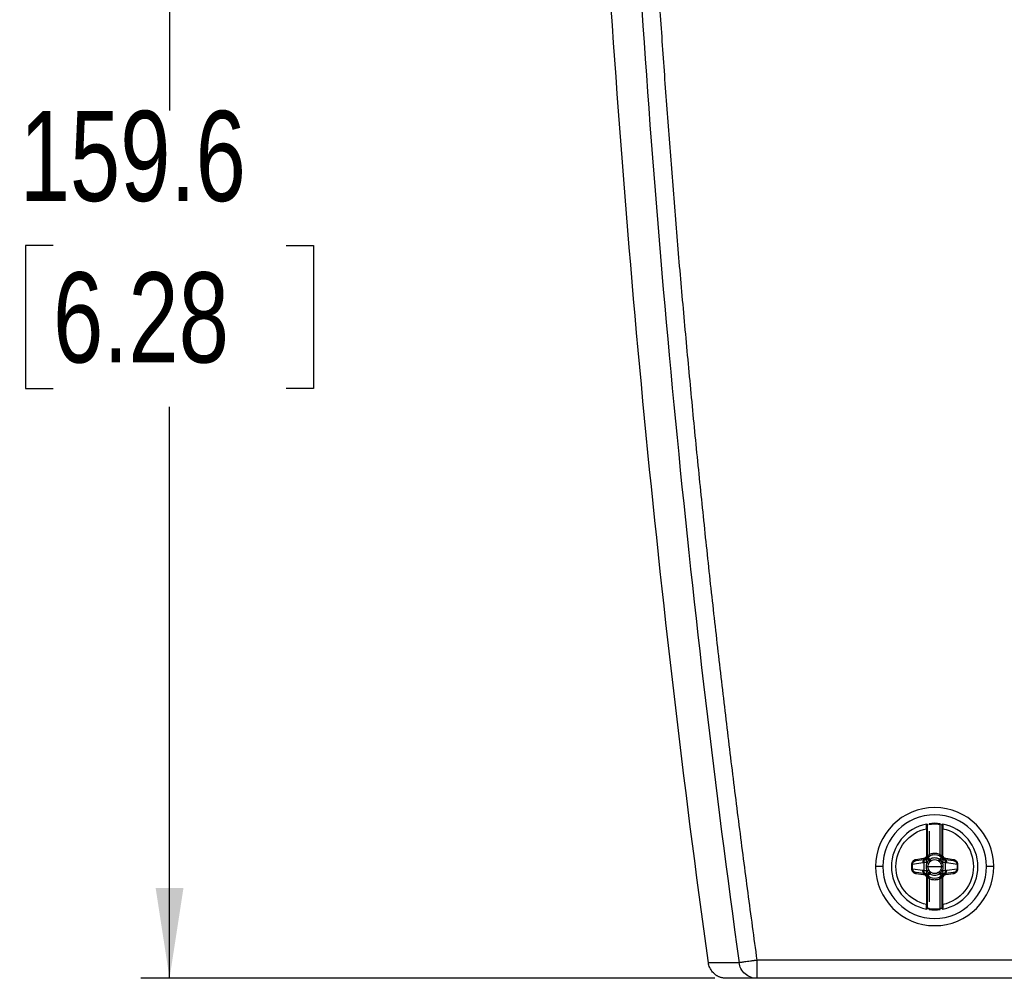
# Paper-space layout 'Web Drawing(2)' of a CAD drawing. Header units: millimetres. Extents: x 71 to 1085, y 76 to 849.
# Tile 1 of 63: x 76 to 185, y 142 to 249. Entities that reach past the tile are written whole.
import ezdxf

# ---------------------------------------------------------------- set-up
doc = ezdxf.new("R2010")
doc.units = ezdxf.units.MM
doc.layers.add('DIMENSIONS', color=140, linetype='Continuous', lineweight=25)
doc.styles.add('SLDTEXTSTYLE0', font='TXT', dxfattribs={"width": 0.75})
doc.dimstyles.new('SLDDIMSTYLE2', dxfattribs={"dimtxt": 10, "dimasz": 10, "dimexe": 0, "dimexo": 0.0625, "dimgap": 2.5, "dimtad": 0, "dimtih": 1, "dimtoh": 1, "dimdec": 1, "dimrnd": 1e-09, "dimzin": 12, "dimdsep": 46, "dimtxsty": 'SLDTEXTSTYLE0', "dimsah": 1, "dimcen": 0.09, "dimadec": 0, "dimazin": 3, "dimtfac": 1, "dimtdec": 1, "dimtofl": 0, "dimtmove": 0, "dimatfit": 3, "dimfxl": 0, "dimfrac": 2, "dimtolj": 1, "dimtzin": 12, "dimarcsym": 0})

# ---------------------------------------------------------------- blocks, each defined once
blk = doc.blocks.new('_D_22')
at = {"layer": 'DIMENSIONS'}
for p, q in [((165.59, 302.08), (89.43, 302.08)), ((92.61, 302.08), (92.61, 238.7)), ((79.68, 223.74), (76.63, 223.74)), ((76.63, 223.74), (76.63, 207.86)), ((105.54, 223.74), (108.59, 223.74)), ((108.59, 223.74), (108.59, 207.86)), ((76.63, 207.86), (79.68, 207.86)), ((108.59, 207.86), (105.54, 207.86)), ((92.61, 142.45), (92.61, 205.83)), ((153.1, 142.45), (89.43, 142.45))]:
    blk.add_line(p, q, dxfattribs=at)
for points in [[(92.61, 302.08), (91.07, 292.08), (94.15, 292.08)], [(92.61, 142.45), (94.15, 152.45), (91.07, 152.45)]]:
    blk.add_solid(points, dxfattribs=at)
at = {"layer": 'DIMENSIONS', "char_height": 10, "attachment_point": 1, "style": 'SLDTEXTSTYLE0'}
for s, insert in [('159.6', (75.98, 238.66)), ('6.28', (79.68, 220.75))]:
    blk.add_mtext(s, dxfattribs=dict(at, insert=insert))

psp = doc.layouts.new('Web Drawing(2)')

# ---------------------------------------------------------------- linework, layer by layer
for p, q in [((176.89, 159.6), (176.9, 159.5)), ((178.1, 156.2), (178.1, 159.5)), ((176.6, 159.04), (176.6, 156.1)), ((176.7, 156.1), (176.7, 159.04)), ((176.9, 158.76), (176.9, 156.2)), ((178.3, 159.04), (178.3, 156.1)), ((178.4, 156.1), (178.4, 159.04)), ((176.17, 155.25), (175.03, 155.09)), ((175.29, 155.46), (175.44, 155.5)), ((176.27, 155.72), (175.42, 155.6)), ((175.44, 155.5), (175.42, 155.6)), ((175.44, 155.5), (176.28, 155.62)), ((176.28, 155.62), (176.27, 155.72)), ((176.28, 155.62), (176.47, 155.65)), ((176.3, 155.28), (176.3, 154.4)), ((176.69, 155.8), (176.69, 155.8)), ((176.7, 155.94), (176.7, 156.1)), ((176.76, 155.88), (176.74, 155.88)), ((178.29, 155.85), (178.28, 155.86)), ((178.3, 156.1), (178.4, 156.1)), ((178.3, 156.1), (178.3, 155.94)), ((178.32, 155.81), (178.32, 155.81)), ((178.54, 155.65), (178.73, 155.62)), ((178.71, 154.4), (178.71, 155.28)), ((178.73, 155.62), (178.74, 155.72)), ((178.73, 155.62), (179.57, 155.5)), ((179.59, 155.6), (178.74, 155.72)), ((179.98, 155.09), (178.84, 155.25)), ((179.57, 155.5), (179.59, 155.6)), ((179.57, 155.5), (179.72, 155.46)), ((171.75, 154.84), (170.95, 154.84)), ((175.03, 155.09), (174.94, 155.09)), ((174.94, 155.09), (174.94, 154.59)), ((175.03, 154.59), (175.03, 155.09)), ((175.03, 154.59), (176.17, 154.43)), ((175.44, 154.18), (175.29, 154.22)), ((175.44, 154.18), (175.42, 154.08)), ((175.42, 154.08), (176.27, 153.96)), ((176.28, 154.06), (175.44, 154.18)), ((176.28, 154.06), (176.27, 153.96)), ((176.47, 154.03), (176.28, 154.06)), ((176.75, 154.84), (177.5, 154.84)), ((177.5, 154.84), (178.26, 154.84)), ((178.73, 154.06), (178.54, 154.03)), ((179.57, 154.18), (178.73, 154.06)), ((178.73, 154.06), (178.74, 153.96)), ((178.74, 153.96), (179.59, 154.08)), ((178.84, 154.43), (179.98, 154.59)), ((179.72, 154.22), (179.57, 154.18)), ((179.57, 154.18), (179.59, 154.08)), ((179.98, 155.09), (179.98, 154.59)), ((179.98, 154.59), (180.07, 154.59)), ((180.07, 154.59), (180.07, 155.09)), ((184.06, 154.84), (183.25, 154.84)), ((176.7, 153.57), (176.6, 153.57)), ((176.6, 153.57), (176.6, 150.63)), ((176.69, 153.87), (176.69, 153.87)), ((176.7, 153.57), (176.7, 153.74)), ((176.7, 150.63), (176.7, 153.57)), ((176.72, 153.83), (176.73, 153.82)), ((176.9, 153.48), (176.9, 150.92)), ((178.1, 150.18), (178.1, 153.48)), ((178.25, 153.8), (178.26, 153.8)), ((178.3, 153.74), (178.3, 153.57)), ((178.3, 153.57), (178.3, 150.63)), ((178.32, 153.88), (178.32, 153.88)), ((178.4, 150.63), (178.4, 153.57)), ((178.12, 150.08), (178.1, 150.18)), ((186.4, 144.45), (157.78, 144.45)), ((157.78, 144.45), (157.78, 143.04)), ((155.8, 144.18), (152.39, 144.18)), ((157.78, 142.45), (154.37, 142.45)), ((157.78, 143.04), (157.78, 142.45)), ((186.45, 142.45), (157.78, 142.45))]:
    psp.add_line(p, q)
at = {"flags": 128}
for points in [[(178.12, 159.6), (178.12, 159.6), (178.12, 159.59), (178.12, 159.58), (178.11, 159.57), (178.11, 159.56), (178.11, 159.54), (178.11, 159.52), (178.1, 159.5)], [(176.98, 154.04), (177, 154.06), (177.01, 154.09), (177.03, 154.11), (177.04, 154.14), (177.06, 154.16), (177.07, 154.18), (177.08, 154.2), (177.09, 154.22)], [(176.89, 150.08), (176.89, 150.08), (176.89, 150.09), (176.89, 150.1), (176.9, 150.11), (176.9, 150.12), (176.9, 150.14), (176.9, 150.16), (176.9, 150.18)]]:
    psp.add_lwpolyline(points, dxfattribs=at)
for centre, radius, start, end in [((177.5, 154.84), 6.55, 0, 180), ((177.5, 154.84), 5.75, 0, 180), ((177.5, 154.84), 4.8, 101.0397, 180), ((177.5, 154.84), 4.8, 82.6656, 97.3344), ((177.5, 154.84), 4.8, 0, 78.9603), ((176.54, 155.28), 0.377, 100.5412, 183.9308), ((173.53, 149.46), 6.59, 59.8343, 62.0077), ((177.5, 154.84), 1.29, 66.1722, 113.825), ((177.5, 154.84), 0.746, 56.6665, 123.0408), ((181.48, 149.46), 6.59, 117.9923, 120.1657), ((177.5, 154.84), 6.55, 180, 0), ((177.5, 154.84), 5.75, 180, 0), ((177.5, 154.84), 4.8, 180, 258.9603), ((173.53, 160.22), 6.59, 297.9923, 300.1657), ((177.5, 154.84), 0.746, 236.6665, 303.0408), ((181.48, 160.22), 6.59, 239.8343, 242.0077), ((177.5, 154.84), 4.8, 281.0397, 0), ((178.47, 154.4), 0.377, 280.5412, 3.9308), ((177.5, 154.84), 1.29, 246.1729, 293.8252), ((177.5, 154.84), 4.8, 262.6656, 277.3344)]:
    psp.add_arc(centre, radius, start, end)
for points, knots in [([(152.39, 144.18), (149.62, 164.26), (147.27, 184.39), (143.37, 224.74), (141.83, 244.94), (140.7, 265.18)], [0, 0, 0, 0, 0.5, 0.5, 1, 1, 1, 1]), ([(146.32, 261.01), (146.39, 259.75), (146.54, 257.24), (146.78, 253.46), (147.02, 249.69), (147.28, 245.92), (147.54, 242.15), (147.82, 238.38), (148.1, 234.61), (148.4, 230.85), (148.7, 227.08), (149.01, 223.31), (149.33, 219.55), (149.67, 215.78), (150.01, 212.02), (150.36, 208.26), (150.72, 204.5), (151.09, 200.74), (151.47, 196.98), (151.86, 193.22), (152.25, 189.46), (152.66, 185.71), (153.08, 181.95), (153.51, 178.2), (153.94, 174.45), (154.39, 170.69), (154.84, 166.94), (155.31, 163.19), (155.78, 159.44), (156.27, 155.69), (156.76, 151.94), (157.26, 148.2), (157.6, 145.7), (157.78, 144.45)], [0, 0, 0, 0, 0.032273, 0.064543, 0.0968102, 0.1290748, 0.1613371, 0.1935972, 0.2258553, 0.2581117, 0.2903666, 0.3226201, 0.3548725, 0.3871239, 0.4193747, 0.4516249, 0.4838748, 0.5161246, 0.5483745, 0.5806247, 0.6128755, 0.645127, 0.6773794, 0.7096329, 0.7418878, 0.7741442, 0.8064024, 0.8386626, 0.8709249, 0.9031896, 0.9354569, 0.9677269, 1, 1, 1, 1]), ([(176.59, 159.55), (176.61, 159.56), (176.65, 159.55), (176.69, 159.51), (176.7, 159.48), (176.7, 159.45)], [0, 0, 0, 0, 0.5, 0.5, 1, 1, 1, 1]), ([(176.6, 159.04), (176.6, 159.07), (176.6, 159.11), (176.6, 159.17), (176.6, 159.23), (176.6, 159.28), (176.59, 159.33), (176.59, 159.37), (176.59, 159.43), (176.59, 159.49), (176.59, 159.54), (176.59, 159.55), (176.59, 159.55)], [0, 0, 0, 0, 0.08321, 0.162752, 0.23862, 0.310809, 0.379318, 0.444147, 0.505297, 0.673596, 0.838421, 1, 1, 1, 1]), ([(178.1, 159.5), (178.04, 159.51), (177.91, 159.52), (177.7, 159.54), (177.5, 159.54), (177.3, 159.54), (177.1, 159.52), (176.97, 159.51), (176.9, 159.5)], [0, 0, 0, 0, 0.167175, 0.33374, 0.5, 0.66626, 0.832825, 1, 1, 1, 1]), ([(178.3, 159.45), (178.3, 159.48), (178.32, 159.51), (178.36, 159.55), (178.4, 159.56), (178.42, 159.55)], [0, 0, 0, 0, 0.5, 0.5, 1, 1, 1, 1]), ([(178.42, 159.55), (178.42, 159.55), (178.42, 159.55), (178.42, 159.54), (178.42, 159.51), (178.42, 159.49), (178.42, 159.45), (178.42, 159.39), (178.42, 159.31), (178.41, 159.19), (178.41, 159.09), (178.4, 159.04)], [0, 0, 0, 0, 0.080565, 0.161919, 0.244095, 0.327122, 0.411028, 0.495836, 0.643959, 0.812033, 1, 1, 1, 1]), ([(176.6, 150.63), (175.64, 150.84), (174.78, 151.37), (173.54, 152.9), (173.2, 153.86), (173.2, 155.82), (173.54, 156.78), (174.78, 158.31), (175.64, 158.84), (176.6, 159.04)], [0, 0, 0, 0, 0.25, 0.25, 0.5, 0.5, 0.75, 0.75, 1, 1, 1, 1]), ([(176.6, 159.04), (176.63, 159.04), (176.66, 159.04), (176.7, 159.04), (176.7, 159.04), (176.7, 159.04)], [0, 0, 0, 0, 0.5, 0.5, 1, 1, 1, 1]), ([(176.7, 159.04), (176.7, 159.15), (176.7, 159.26), (176.7, 159.41), (176.7, 159.45), (176.7, 159.45)], [0, 0, 0, 0, 0.5, 0.5, 1, 1, 1, 1]), ([(178.3, 159.45), (178.3, 159.45), (178.3, 159.41), (178.3, 159.26), (178.3, 159.15), (178.3, 159.04)], [0, 0, 0, 0, 0.5, 0.5, 1, 1, 1, 1]), ([(178.3, 159.04), (178.3, 159.04), (178.31, 159.04), (178.35, 159.04), (178.38, 159.04), (178.4, 159.04)], [0, 0, 0, 0, 0.5, 0.5, 1, 1, 1, 1]), ([(178.4, 159.04), (179.37, 158.84), (180.23, 158.31), (181.47, 156.78), (181.8, 155.82), (181.8, 153.86), (181.47, 152.9), (180.23, 151.37), (179.37, 150.84), (178.4, 150.63)], [0, 0, 0, 0, 0.25, 0.25, 0.5, 0.5, 0.75, 0.75, 1, 1, 1, 1]), ([(176.9, 156.2), (176.94, 156.21), (177.02, 156.25), (177.14, 156.28), (177.26, 156.31), (177.38, 156.32), (177.53, 156.33), (177.71, 156.32), (177.91, 156.27), (178.04, 156.22), (178.1, 156.2)], [0, 0, 0, 0, 0.100657, 0.200297, 0.29962, 0.399329, 0.500123, 0.667197, 0.832734, 1, 1, 1, 1]), ([(175.42, 155.6), (175.4, 155.59), (175.35, 155.59), (175.27, 155.56), (175.21, 155.53), (175.15, 155.49), (175.09, 155.44), (175.05, 155.39), (175.01, 155.34), (174.99, 155.29), (174.96, 155.24), (174.95, 155.19), (174.94, 155.14), (174.94, 155.11), (174.94, 155.09)], [0, 0, 0, 0, 0.104916, 0.205926, 0.303004, 0.396206, 0.485501, 0.570922, 0.652393, 0.729926, 0.803479, 0.873053, 0.938604, 1, 1, 1, 1]), ([(175.03, 155.09), (175.03, 155.19), (175.08, 155.29), (175.23, 155.44), (175.33, 155.49), (175.44, 155.5)], [0, 0, 0, 0, 0.5, 0.5, 1, 1, 1, 1]), ([(176.6, 156.1), (176.6, 156.01), (176.57, 155.92), (176.45, 155.78), (176.36, 155.73), (176.27, 155.72)], [0, 0, 0, 0, 0.5, 0.5, 1, 1, 1, 1]), ([(176.7, 156.1), (176.7, 156.08), (176.7, 156.03), (176.69, 155.97), (176.66, 155.9), (176.63, 155.84), (176.59, 155.78), (176.54, 155.73), (176.48, 155.69), (176.42, 155.66), (176.35, 155.63), (176.31, 155.62), (176.28, 155.62)], [0, 0, 0, 0, 0.100222, 0.200291, 0.300246, 0.400125, 0.499968, 0.599814, 0.699701, 0.799668, 0.899755, 1, 1, 1, 1]), ([(176.3, 155.28), (176.3, 155.3), (176.3, 155.34), (176.31, 155.42), (176.34, 155.49), (176.38, 155.56), (176.43, 155.6), (176.48, 155.64), (176.52, 155.65), (176.54, 155.66)], [0, 0, 0, 0, 0.130826, 0.235825, 0.47108, 0.603467, 0.735804, 0.85261, 1, 1, 1, 1]), ([(176.62, 155.28), (176.55, 155.28), (176.48, 155.28), (176.37, 155.28), (176.33, 155.28), (176.3, 155.28)], [0, 0, 0, 0, 0.5, 0.5, 1, 1, 1, 1]), ([(176.54, 155.66), (176.56, 155.67), (176.59, 155.68), (176.62, 155.7), (176.63, 155.72)], [0, 0, 0, 0, 0.507, 1, 1, 1, 1]), ([(176.54, 155.66), (176.54, 155.66), (176.54, 155.66), (176.54, 155.64), (176.55, 155.63), (176.56, 155.6), (176.57, 155.56), (176.58, 155.51), (176.6, 155.46), (176.62, 155.39), (176.64, 155.35), (176.64, 155.32)], [0, 0, 0, 0, 0.092239, 0.184572, 0.281429, 0.385977, 0.500101, 0.61655, 0.750057, 0.861085, 1, 1, 1, 1]), ([(176.62, 155.28), (176.61, 155.23), (176.59, 155.15), (176.57, 155.04), (176.56, 154.94), (176.56, 154.87), (176.56, 154.84)], [0, 0, 0, 0, 0.299965, 0.555092, 0.781942, 1, 1, 1, 1]), ([(176.7, 156.1), (176.7, 156.1), (176.7, 156.1), (176.66, 156.1), (176.63, 156.1), (176.6, 156.1)], [0, 0, 0, 0, 0.5, 0.5, 1, 1, 1, 1]), ([(176.63, 155.72), (176.65, 155.73), (176.67, 155.75), (176.68, 155.78), (176.69, 155.8)], [0, 0, 0, 0, 0.4973395, 1, 1, 1, 1]), ([(176.63, 155.72), (176.64, 155.71), (176.66, 155.7), (176.73, 155.62), (176.79, 155.56), (176.84, 155.51)], [0, 0, 0, 0, 0.5, 0.5, 1, 1, 1, 1]), ([(176.84, 155.51), (176.83, 155.49), (176.8, 155.46), (176.76, 155.42), (176.7, 155.38), (176.67, 155.34), (176.64, 155.32)], [0, 0, 0, 0, 0.230173, 0.479582, 0.633545, 1, 1, 1, 1]), ([(176.67, 155.8), (176.68, 155.81), (176.69, 155.84), (176.7, 155.89), (176.7, 155.92), (176.7, 155.94)], [0, 0, 0, 0, 0.323707, 0.656853, 1, 1, 1, 1]), ([(176.72, 155.94), (176.71, 155.93), (176.71, 155.91), (176.7, 155.87), (176.68, 155.83), (176.67, 155.81), (176.67, 155.8)], [0, 0, 0, 0, 0.141679, 0.530037, 0.785701, 1, 1, 1, 1]), ([(176.69, 155.82), (176.69, 155.83), (176.7, 155.83), (176.7, 155.84), (176.71, 155.84)], [0, 0, 0, 0, 0.509186, 1, 1, 1, 1]), ([(176.96, 155.63), (176.89, 155.68), (176.82, 155.72), (176.72, 155.78), (176.69, 155.8), (176.69, 155.8)], [0, 0, 0, 0, 0.5, 0.5, 1, 1, 1, 1]), ([(176.74, 155.87), (176.76, 155.89), (176.77, 155.91), (176.78, 155.97), (176.77, 156), (176.76, 156.03)], [0, 0, 0, 0, 0.5, 0.5, 1, 1, 1, 1]), ([(176.74, 155.87), (176.75, 155.88), (176.77, 155.9), (176.81, 155.92), (176.86, 155.95), (176.92, 155.98), (176.96, 156), (176.99, 156.02)], [0, 0, 0, 0, 0.177982, 0.353743, 0.527652, 0.762772, 1, 1, 1, 1]), ([(176.76, 155.88), (176.76, 155.88), (176.76, 155.88), (176.77, 155.87), (176.79, 155.85), (176.83, 155.81), (176.89, 155.75), (176.95, 155.68), (176.98, 155.64)], [0, 0, 0, 0, 0.111026, 0.230944, 0.359666, 0.497271, 0.712512, 1, 1, 1, 1]), ([(176.96, 155.63), (176.94, 155.61), (176.9, 155.57), (176.86, 155.53), (176.84, 155.51)], [0, 0, 0, 0, 0.536732, 1, 1, 1, 1]), ([(176.99, 156.02), (176.99, 156.02), (176.98, 156.03), (176.95, 156.1), (176.92, 156.15), (176.9, 156.2)], [0, 0, 0, 0, 0.5, 0.5, 1, 1, 1, 1]), ([(178.03, 155.64), (177.88, 155.74), (177.69, 155.8), (177.32, 155.8), (177.14, 155.74), (176.98, 155.64)], [0, 0, 0, 0, 0.5, 0.5, 1, 1, 1, 1]), ([(178.1, 156.2), (178.09, 156.15), (178.06, 156.1), (178.03, 156.03), (178.02, 156.02), (178.02, 156.02)], [0, 0, 0, 0, 0.5, 0.5, 1, 1, 1, 1]), ([(178.02, 156.02), (178.04, 156.01), (178.07, 155.99), (178.12, 155.97), (178.19, 155.93), (178.25, 155.89), (178.29, 155.86), (178.29, 155.85)], [0, 0, 0, 0, 0.135654, 0.293465, 0.474264, 0.863528, 1, 1, 1, 1]), ([(178.03, 155.64), (178.05, 155.65), (178.07, 155.68), (178.11, 155.72), (178.14, 155.75), (178.17, 155.77), (178.19, 155.79), (178.23, 155.82), (178.27, 155.85), (178.28, 155.86), (178.28, 155.86)], [0, 0, 0, 0, 0.116826, 0.221027, 0.312349, 0.390766, 0.456277, 0.508858, 0.774523, 1, 1, 1, 1]), ([(178.04, 155.64), (178.11, 155.69), (178.18, 155.74), (178.28, 155.8), (178.31, 155.81), (178.32, 155.81)], [0, 0, 0, 0, 0.5, 0.5, 1, 1, 1, 1]), ([(178.17, 155.51), (178.15, 155.53), (178.12, 155.56), (178.07, 155.6), (178.05, 155.63), (178.04, 155.64)], [0, 0, 0, 0, 0.458667, 0.760554, 1, 1, 1, 1]), ([(178.38, 155.72), (178.37, 155.71), (178.35, 155.69), (178.28, 155.62), (178.22, 155.56), (178.17, 155.51)], [0, 0, 0, 0, 0.5, 0.5, 1, 1, 1, 1]), ([(178.37, 155.32), (178.35, 155.34), (178.31, 155.37), (178.25, 155.43), (178.2, 155.48), (178.17, 155.51)], [0, 0, 0, 0, 0.255048, 0.528788, 1, 1, 1, 1]), ([(178.29, 155.85), (178.27, 155.87), (178.26, 155.89), (178.25, 155.95), (178.25, 155.98), (178.26, 156.01)], [0, 0, 0, 0, 0.5, 0.5, 1, 1, 1, 1]), ([(178.73, 155.62), (178.7, 155.62), (178.66, 155.63), (178.59, 155.66), (178.53, 155.69), (178.47, 155.73), (178.4, 155.81), (178.33, 155.93), (178.3, 156.04), (178.3, 156.1), (178.3, 156.1)], [0, 0, 0, 0, 0.1004291, 0.200709, 0.3008788, 0.4009772, 0.5010433, 0.7471952, 0.9939779, 1, 1, 1, 1]), ([(178.3, 155.94), (178.3, 155.94), (178.3, 155.92), (178.31, 155.87), (178.33, 155.83), (178.33, 155.81)], [0, 0, 0, 0, 0.019293, 0.51972, 1, 1, 1, 1]), ([(178.33, 155.81), (178.33, 155.82), (178.32, 155.85), (178.3, 155.89), (178.3, 155.92), (178.3, 155.94)], [0, 0, 0, 0, 0.323298, 0.659898, 1, 1, 1, 1]), ([(178.31, 155.84), (178.31, 155.84), (178.31, 155.83), (178.32, 155.83), (178.32, 155.83)], [0, 0, 0, 0, 0.4652, 1, 1, 1, 1]), ([(178.32, 155.81), (178.32, 155.8), (178.34, 155.76), (178.36, 155.73), (178.38, 155.72)], [0, 0, 0, 0, 0.506108, 1, 1, 1, 1]), ([(178.37, 155.32), (178.37, 155.34), (178.38, 155.37), (178.39, 155.42), (178.41, 155.46), (178.43, 155.51), (178.44, 155.57), (178.46, 155.62), (178.47, 155.65), (178.47, 155.66), (178.47, 155.66)], [0, 0, 0, 0, 0.095826, 0.179251, 0.250284, 0.383822, 0.500387, 0.684925, 0.846606, 1, 1, 1, 1]), ([(178.38, 155.72), (178.39, 155.7), (178.42, 155.68), (178.45, 155.67), (178.47, 155.66)], [0, 0, 0, 0, 0.4928187, 1, 1, 1, 1]), ([(178.71, 155.28), (178.68, 155.28), (178.64, 155.28), (178.52, 155.28), (178.46, 155.28), (178.39, 155.28)], [0, 0, 0, 0, 0.5, 0.5, 1, 1, 1, 1]), ([(178.45, 154.84), (178.45, 154.87), (178.45, 154.94), (178.44, 155.04), (178.42, 155.16), (178.4, 155.23), (178.39, 155.28)], [0, 0, 0, 0, 0.22093, 0.450908, 0.703899, 1, 1, 1, 1]), ([(178.74, 155.72), (178.65, 155.73), (178.56, 155.78), (178.44, 155.92), (178.4, 156.01), (178.4, 156.1)], [0, 0, 0, 0, 0.5, 0.5, 1, 1, 1, 1]), ([(178.47, 155.66), (178.49, 155.65), (178.52, 155.64), (178.56, 155.61), (178.61, 155.57), (178.66, 155.5), (178.7, 155.43), (178.71, 155.34), (178.71, 155.3), (178.71, 155.28)], [0, 0, 0, 0, 0.108447, 0.199934, 0.350086, 0.500235, 0.749799, 0.860378, 1, 1, 1, 1]), ([(178.54, 155.65), (178.62, 155.63), (178.7, 155.59), (178.81, 155.44), (178.84, 155.35), (178.84, 155.25)], [0, 0, 0, 0, 0.5, 0.5, 1, 1, 1, 1]), ([(179.57, 155.5), (179.68, 155.49), (179.78, 155.44), (179.93, 155.29), (179.98, 155.19), (179.98, 155.09)], [0, 0, 0, 0, 0.5, 0.5, 1, 1, 1, 1]), ([(180.07, 155.09), (180.07, 155.11), (180.07, 155.16), (180.05, 155.22), (180.02, 155.29), (179.98, 155.36), (179.93, 155.43), (179.86, 155.49), (179.78, 155.54), (179.69, 155.58), (179.62, 155.59), (179.59, 155.6)], [0, 0, 0, 0, 0.082999, 0.173132, 0.270354, 0.374602, 0.485815, 0.60395, 0.728998, 0.860991, 1, 1, 1, 1]), ([(174.94, 154.59), (174.94, 154.57), (174.94, 154.52), (174.96, 154.46), (174.98, 154.39), (175.02, 154.32), (175.08, 154.25), (175.15, 154.19), (175.23, 154.14), (175.32, 154.1), (175.39, 154.09), (175.42, 154.08)], [0, 0, 0, 0, 0.082999, 0.173132, 0.270354, 0.374602, 0.485815, 0.60395, 0.728998, 0.860991, 1, 1, 1, 1]), ([(175.03, 154.59), (175.02, 154.59), (175.01, 154.59), (174.98, 154.59), (174.96, 154.59), (174.94, 154.59)], [0, 0, 0, 0, 0.5, 0.5, 1, 1, 1, 1]), ([(175.44, 154.18), (175.33, 154.19), (175.23, 154.24), (175.08, 154.39), (175.03, 154.49), (175.03, 154.59)], [0, 0, 0, 0, 0.5, 0.5, 1, 1, 1, 1]), ([(176.47, 154.03), (176.39, 154.05), (176.31, 154.09), (176.2, 154.24), (176.17, 154.33), (176.17, 154.43)], [0, 0, 0, 0, 0.5, 0.5, 1, 1, 1, 1]), ([(176.28, 154.06), (176.31, 154.06), (176.35, 154.05), (176.42, 154.02), (176.48, 153.99), (176.54, 153.95), (176.59, 153.9), (176.63, 153.84), (176.66, 153.78), (176.69, 153.71), (176.7, 153.65), (176.7, 153.6), (176.7, 153.57)], [0, 0, 0, 0, 0.100222, 0.200291, 0.300246, 0.400125, 0.499968, 0.599814, 0.699701, 0.799668, 0.899755, 1, 1, 1, 1]), ([(176.54, 154.02), (176.52, 154.03), (176.49, 154.04), (176.45, 154.07), (176.4, 154.11), (176.34, 154.17), (176.31, 154.25), (176.3, 154.34), (176.3, 154.38), (176.3, 154.4)], [0, 0, 0, 0, 0.108448, 0.199934, 0.350086, 0.500235, 0.749799, 0.860378, 1, 1, 1, 1]), ([(176.3, 154.4), (176.33, 154.4), (176.37, 154.4), (176.48, 154.4), (176.55, 154.4), (176.62, 154.4)], [0, 0, 0, 0, 0.5, 0.5, 1, 1, 1, 1]), ([(176.64, 154.36), (176.64, 154.34), (176.63, 154.31), (176.61, 154.26), (176.6, 154.22), (176.58, 154.17), (176.57, 154.11), (176.55, 154.06), (176.54, 154.03), (176.54, 154.02), (176.54, 154.02)], [0, 0, 0, 0, 0.095826, 0.179251, 0.250284, 0.383822, 0.500387, 0.684925, 0.846606, 1, 1, 1, 1]), ([(176.56, 154.84), (176.56, 154.81), (176.56, 154.74), (176.57, 154.64), (176.59, 154.52), (176.61, 154.44), (176.62, 154.4)], [0, 0, 0, 0, 0.22093, 0.450908, 0.703899, 1, 1, 1, 1]), ([(176.63, 153.96), (176.64, 153.96), (176.66, 153.98), (176.73, 154.06), (176.79, 154.12), (176.84, 154.17)], [0, 0, 0, 0, 0.5, 0.5, 1, 1, 1, 1]), ([(176.64, 154.36), (176.66, 154.34), (176.7, 154.31), (176.76, 154.25), (176.81, 154.2), (176.84, 154.17)], [0, 0, 0, 0, 0.255048, 0.528788, 1, 1, 1, 1]), ([(176.97, 154.04), (176.9, 153.99), (176.83, 153.94), (176.73, 153.88), (176.7, 153.87), (176.69, 153.87)], [0, 0, 0, 0, 0.5, 0.5, 1, 1, 1, 1]), ([(176.98, 154.04), (176.96, 154.03), (176.94, 154), (176.9, 153.96), (176.87, 153.93), (176.84, 153.91), (176.82, 153.89), (176.78, 153.86), (176.74, 153.83), (176.73, 153.82), (176.73, 153.82)], [0, 0, 0, 0, 0.116826, 0.221027, 0.312349, 0.390766, 0.456277, 0.508858, 0.774523, 1, 1, 1, 1]), ([(176.84, 154.17), (176.86, 154.15), (176.89, 154.12), (176.94, 154.08), (176.96, 154.05), (176.97, 154.04)], [0, 0, 0, 0, 0.458667, 0.760553, 1, 1, 1, 1]), ([(176.98, 154.04), (177.13, 153.94), (177.32, 153.88), (177.69, 153.88), (177.87, 153.94), (178.03, 154.04)], [0, 0, 0, 0, 0.5, 0.5, 1, 1, 1, 1]), ([(178.25, 153.8), (178.25, 153.8), (178.25, 153.8), (178.24, 153.81), (178.22, 153.83), (178.18, 153.87), (178.12, 153.93), (178.06, 154), (178.03, 154.04)], [0, 0, 0, 0, 0.111026, 0.230944, 0.359666, 0.497271, 0.712512, 1, 1, 1, 1]), ([(178.05, 154.05), (178.07, 154.07), (178.11, 154.11), (178.15, 154.15), (178.17, 154.17)], [0, 0, 0, 0, 0.536732, 1, 1, 1, 1]), ([(178.05, 154.05), (178.12, 154), (178.19, 153.96), (178.29, 153.9), (178.32, 153.88), (178.32, 153.88)], [0, 0, 0, 0, 0.5, 0.5, 1, 1, 1, 1]), ([(178.17, 154.17), (178.18, 154.19), (178.21, 154.22), (178.25, 154.26), (178.31, 154.3), (178.34, 154.33), (178.37, 154.36)], [0, 0, 0, 0, 0.230173, 0.479582, 0.633545, 1, 1, 1, 1]), ([(178.38, 153.96), (178.37, 153.96), (178.35, 153.98), (178.28, 154.06), (178.22, 154.12), (178.17, 154.17)], [0, 0, 0, 0, 0.5, 0.5, 1, 1, 1, 1]), ([(178.3, 153.57), (178.3, 153.58), (178.3, 153.62), (178.32, 153.7), (178.36, 153.8), (178.42, 153.9), (178.51, 153.98), (178.61, 154.04), (178.69, 154.05), (178.73, 154.06)], [0, 0, 0, 0, 0.0060181, 0.1719518, 0.3375412, 0.5029634, 0.6683957, 0.8340156, 1, 1, 1, 1]), ([(178.47, 154.02), (178.47, 154.02), (178.47, 154.02), (178.47, 154.03), (178.46, 154.05), (178.45, 154.08), (178.44, 154.12), (178.43, 154.17), (178.41, 154.22), (178.39, 154.29), (178.37, 154.33), (178.37, 154.36)], [0, 0, 0, 0, 0.092239, 0.184572, 0.281429, 0.385977, 0.500101, 0.61655, 0.750058, 0.861085, 1, 1, 1, 1]), ([(178.39, 154.4), (178.4, 154.45), (178.42, 154.52), (178.44, 154.64), (178.45, 154.74), (178.45, 154.81), (178.45, 154.84)], [0, 0, 0, 0, 0.299965, 0.555092, 0.781942, 1, 1, 1, 1]), ([(178.39, 154.4), (178.46, 154.4), (178.52, 154.4), (178.64, 154.4), (178.68, 154.4), (178.71, 154.4)], [0, 0, 0, 0, 0.5, 0.5, 1, 1, 1, 1]), ([(178.71, 154.4), (178.71, 154.38), (178.71, 154.34), (178.7, 154.26), (178.67, 154.19), (178.63, 154.12), (178.58, 154.08), (178.53, 154.04), (178.49, 154.03), (178.47, 154.02)], [0, 0, 0, 0, 0.130826, 0.235825, 0.47108, 0.603467, 0.735804, 0.85261, 1, 1, 1, 1]), ([(179.98, 154.59), (179.98, 154.49), (179.93, 154.39), (179.78, 154.24), (179.68, 154.19), (179.57, 154.18)], [0, 0, 0, 0, 0.5, 0.5, 1, 1, 1, 1]), ([(179.59, 154.08), (179.61, 154.08), (179.66, 154.09), (179.74, 154.12), (179.8, 154.15), (179.86, 154.19), (179.92, 154.24), (179.96, 154.28), (180, 154.34), (180.02, 154.39), (180.05, 154.44), (180.06, 154.49), (180.07, 154.54), (180.07, 154.57), (180.07, 154.59)], [0, 0, 0, 0, 0.104916, 0.205926, 0.303004, 0.396206, 0.485501, 0.570922, 0.652393, 0.729926, 0.803479, 0.873053, 0.938604, 1, 1, 1, 1]), ([(179.98, 155.09), (179.98, 155.09), (180, 155.09), (180.03, 155.09), (180.05, 155.09), (180.07, 155.09)], [0, 0, 0, 0, 0.5, 0.5, 1, 1, 1, 1]), ([(176.27, 153.96), (176.36, 153.95), (176.45, 153.9), (176.57, 153.76), (176.6, 153.67), (176.6, 153.57)], [0, 0, 0, 0, 0.5, 0.5, 1, 1, 1, 1]), ([(176.63, 153.96), (176.62, 153.98), (176.59, 154), (176.56, 154.01), (176.54, 154.02)], [0, 0, 0, 0, 0.492809, 1, 1, 1, 1]), ([(176.69, 153.87), (176.69, 153.88), (176.67, 153.92), (176.65, 153.95), (176.63, 153.96)], [0, 0, 0, 0, 0.5061076, 1, 1, 1, 1]), ([(176.7, 153.74), (176.7, 153.76), (176.7, 153.81), (176.68, 153.85), (176.68, 153.87)], [0, 0, 0, 0, 0.510477, 1, 1, 1, 1]), ([(176.68, 153.87), (176.68, 153.86), (176.69, 153.83), (176.71, 153.79), (176.71, 153.76), (176.71, 153.74)], [0, 0, 0, 0, 0.323351, 0.65995, 1, 1, 1, 1]), ([(176.7, 153.84), (176.7, 153.84), (176.69, 153.84), (176.69, 153.85), (176.69, 153.85)], [0, 0, 0, 0, 0.470834, 1, 1, 1, 1]), ([(176.72, 153.83), (176.74, 153.81), (176.75, 153.79), (176.76, 153.73), (176.76, 153.7), (176.75, 153.67)], [0, 0, 0, 0, 0.5, 0.5, 1, 1, 1, 1]), ([(176.99, 153.66), (176.97, 153.67), (176.94, 153.69), (176.89, 153.71), (176.82, 153.75), (176.76, 153.79), (176.72, 153.82), (176.72, 153.83)], [0, 0, 0, 0, 0.135621, 0.2934283, 0.4742532, 0.8635652, 1, 1, 1, 1]), ([(176.9, 153.48), (176.92, 153.52), (176.95, 153.57), (176.98, 153.65), (176.99, 153.66), (176.99, 153.66)], [0, 0, 0, 0, 0.5, 0.5, 1, 1, 1, 1]), ([(178.1, 153.48), (178.07, 153.47), (177.99, 153.43), (177.87, 153.4), (177.75, 153.37), (177.63, 153.36), (177.48, 153.35), (177.3, 153.36), (177.1, 153.41), (176.97, 153.46), (176.9, 153.48)], [0, 0, 0, 0, 0.100657, 0.200297, 0.29962, 0.399329, 0.500123, 0.667197, 0.832734, 1, 1, 1, 1]), ([(178.27, 153.81), (178.26, 153.8), (178.24, 153.78), (178.2, 153.76), (178.15, 153.73), (178.09, 153.7), (178.05, 153.67), (178.02, 153.66)], [0, 0, 0, 0, 0.1779807, 0.353741, 0.5276491, 0.7627602, 1, 1, 1, 1]), ([(178.02, 153.66), (178.02, 153.66), (178.03, 153.65), (178.06, 153.57), (178.09, 153.52), (178.1, 153.48)], [0, 0, 0, 0, 0.5, 0.5, 1, 1, 1, 1]), ([(178.27, 153.81), (178.25, 153.79), (178.24, 153.77), (178.23, 153.71), (178.24, 153.68), (178.25, 153.65)], [0, 0, 0, 0, 0.5, 0.5, 1, 1, 1, 1]), ([(178.29, 153.74), (178.3, 153.75), (178.3, 153.77), (178.31, 153.81), (178.32, 153.85), (178.34, 153.87), (178.34, 153.88)], [0, 0, 0, 0, 0.141679, 0.530037, 0.785708, 1, 1, 1, 1]), ([(178.34, 153.88), (178.34, 153.87), (178.32, 153.85), (178.31, 153.8), (178.3, 153.77), (178.3, 153.74), (178.3, 153.74)], [0, 0, 0, 0, 0.24212, 0.489491, 0.98262, 1, 1, 1, 1]), ([(178.32, 153.86), (178.32, 153.85), (178.31, 153.85), (178.31, 153.84), (178.3, 153.84)], [0, 0, 0, 0, 0.509186, 1, 1, 1, 1]), ([(178.3, 153.57), (178.3, 153.57), (178.31, 153.57), (178.35, 153.57), (178.38, 153.57), (178.4, 153.57)], [0, 0, 0, 0, 0.5, 0.5, 1, 1, 1, 1]), ([(178.38, 153.96), (178.36, 153.95), (178.34, 153.93), (178.33, 153.9), (178.32, 153.88)], [0, 0, 0, 0, 0.497339, 1, 1, 1, 1]), ([(178.47, 154.02), (178.45, 154.01), (178.42, 154), (178.39, 153.98), (178.38, 153.96)], [0, 0, 0, 0, 0.50699, 1, 1, 1, 1]), ([(178.4, 153.57), (178.4, 153.67), (178.44, 153.76), (178.56, 153.9), (178.65, 153.95), (178.74, 153.96)], [0, 0, 0, 0, 0.5, 0.5, 1, 1, 1, 1]), ([(176.59, 150.13), (176.59, 150.13), (176.59, 150.13), (176.59, 150.14), (176.59, 150.16), (176.59, 150.19), (176.59, 150.23), (176.59, 150.29), (176.59, 150.37), (176.6, 150.49), (176.6, 150.59), (176.6, 150.63)], [0, 0, 0, 0, 0.080565, 0.161919, 0.244095, 0.327122, 0.411028, 0.495836, 0.643959, 0.812033, 1, 1, 1, 1]), ([(176.7, 150.23), (176.7, 150.2), (176.69, 150.17), (176.65, 150.13), (176.61, 150.12), (176.59, 150.13)], [0, 0, 0, 0, 0.5, 0.5, 1, 1, 1, 1]), ([(176.7, 150.63), (176.7, 150.63), (176.7, 150.63), (176.66, 150.63), (176.63, 150.63), (176.6, 150.63)], [0, 0, 0, 0, 0.5, 0.5, 1, 1, 1, 1]), ([(176.7, 150.23), (176.7, 150.23), (176.7, 150.27), (176.7, 150.42), (176.7, 150.53), (176.7, 150.63)], [0, 0, 0, 0, 0.5, 0.5, 1, 1, 1, 1]), ([(176.9, 150.18), (176.85, 150.19), (176.8, 150.2), (176.73, 150.22), (176.7, 150.23), (176.7, 150.23)], [0, 0, 0, 0, 0.5, 0.5, 1, 1, 1, 1]), ([(176.9, 150.18), (176.97, 150.17), (177.1, 150.15), (177.3, 150.14), (177.5, 150.14), (177.7, 150.14), (177.91, 150.15), (178.04, 150.17), (178.1, 150.18)], [0, 0, 0, 0, 0.167175, 0.33374, 0.5, 0.66626, 0.832825, 1, 1, 1, 1]), ([(178.3, 150.23), (178.3, 150.23), (178.28, 150.22), (178.21, 150.2), (178.16, 150.19), (178.1, 150.18)], [0, 0, 0, 0, 0.5, 0.5, 1, 1, 1, 1]), ([(178.3, 150.63), (178.3, 150.63), (178.32, 150.63), (178.35, 150.63), (178.38, 150.63), (178.4, 150.63)], [0, 0, 0, 0, 0.5, 0.5, 1, 1, 1, 1]), ([(178.3, 150.63), (178.3, 150.53), (178.3, 150.42), (178.3, 150.27), (178.3, 150.23), (178.3, 150.23)], [0, 0, 0, 0, 0.5, 0.5, 1, 1, 1, 1]), ([(178.42, 150.13), (178.4, 150.12), (178.36, 150.13), (178.32, 150.17), (178.3, 150.2), (178.3, 150.23)], [0, 0, 0, 0, 0.5, 0.5, 1, 1, 1, 1]), ([(178.4, 150.63), (178.41, 150.61), (178.41, 150.57), (178.41, 150.51), (178.41, 150.45), (178.41, 150.4), (178.42, 150.35), (178.42, 150.31), (178.42, 150.25), (178.42, 150.19), (178.42, 150.14), (178.42, 150.13), (178.42, 150.13)], [0, 0, 0, 0, 0.08321, 0.162752, 0.23862, 0.310809, 0.379318, 0.444147, 0.505297, 0.673596, 0.838421, 1, 1, 1, 1]), ([(157.78, 144.45), (157.73, 144.44), (157.63, 144.43), (157.49, 144.41), (157.35, 144.39), (157.21, 144.37), (156.99, 144.34), (156.72, 144.31), (156.42, 144.26), (156.18, 144.23), (156, 144.21), (155.88, 144.19), (155.82, 144.18), (155.8, 144.18), (155.8, 144.18), (155.8, 144.18)], [0, 0, 0, 0, 0.048462, 0.096252, 0.1439, 0.19193, 0.240851, 0.366385, 0.500033, 0.60888, 0.728999, 0.829229, 0.944919, 0.971588, 1, 1, 1, 1]), ([(154.37, 142.45), (154.32, 142.45), (154.22, 142.45), (154.08, 142.47), (153.94, 142.5), (153.8, 142.53), (153.67, 142.58), (153.55, 142.63), (153.43, 142.68), (153.33, 142.74), (153.23, 142.81), (153.14, 142.87), (153.01, 142.98), (152.85, 143.14), (152.68, 143.37), (152.54, 143.63), (152.44, 143.9), (152.41, 144.08), (152.39, 144.18)], [0, 0, 0, 0, 0.0516413, 0.1026378, 0.1527635, 0.2018042, 0.2495611, 0.2958538, 0.3405224, 0.3834286, 0.4244559, 0.4635091, 0.5005132, 0.5996224, 0.7002424, 0.8012599, 0.90154, 1, 1, 1, 1]), ([(157.78, 142.45), (157.56, 142.45), (157.32, 142.49), (156.87, 142.65), (156.65, 142.78), (156.28, 143.11), (156.12, 143.31), (155.9, 143.74), (155.83, 143.96), (155.8, 144.18)], [0, 0, 0, 0, 0.25, 0.25, 0.5, 0.5, 0.75, 0.75, 1, 1, 1, 1])]:
    psp.add_open_spline(points, degree=3, knots=knots)
for points in [[(144.32, 260.89), (146.62, 221.86), (150.45, 182.91), (155.8, 144.18)], [(176.3, 155.28), (176.25, 155.27), (176.21, 155.26), (176.17, 155.25)], [(176.47, 155.65), (176.5, 155.65), (176.52, 155.65), (176.54, 155.66)], [(176.64, 155.32), (176.64, 155.31), (176.63, 155.29), (176.62, 155.28)], [(176.64, 155.32), (176.73, 155.28), (176.81, 155.24), (176.87, 155.22)], [(176.67, 155.8), (176.67, 155.8), (176.68, 155.81), (176.69, 155.82)], [(176.69, 155.8), (176.68, 155.8), (176.68, 155.8), (176.67, 155.8)], [(176.72, 155.94), (176.72, 155.9), (176.71, 155.85), (176.69, 155.82)], [(176.76, 155.88), (176.73, 155.86), (176.7, 155.83), (176.69, 155.8)], [(176.76, 155.88), (176.73, 155.86), (176.7, 155.83), (176.69, 155.8)], [(176.72, 155.94), (176.71, 155.94), (176.7, 155.94), (176.7, 155.94)], [(176.71, 155.84), (176.74, 155.88), (176.75, 155.93), (176.73, 155.98)], [(176.71, 155.84), (176.72, 155.85), (176.73, 155.86), (176.74, 155.87)], [(176.73, 155.98), (176.73, 155.96), (176.72, 155.95), (176.72, 155.94)], [(176.76, 156.03), (176.75, 156.01), (176.74, 156), (176.73, 155.98)], [(176.74, 155.87), (176.75, 155.88), (176.75, 155.88), (176.76, 155.88)], [(176.75, 154.84), (176.75, 154.95), (176.79, 155.06), (176.84, 155.16)], [(176.9, 156.2), (176.85, 156.15), (176.8, 156.09), (176.76, 156.03)], [(176.84, 155.51), (176.89, 155.46), (176.94, 155.41), (176.97, 155.38)], [(176.84, 155.16), (176.85, 155.18), (176.86, 155.2), (176.87, 155.22)], [(176.87, 155.22), (176.9, 155.28), (176.93, 155.34), (176.97, 155.38)], [(176.98, 155.64), (176.98, 155.64), (176.97, 155.64), (176.96, 155.63)], [(177.06, 155.44), (177.04, 155.49), (177, 155.56), (176.96, 155.63)], [(176.97, 155.38), (176.99, 155.4), (177.03, 155.42), (177.06, 155.44)], [(177.1, 155.46), (177.07, 155.51), (177.03, 155.58), (176.98, 155.64)], [(177.06, 155.44), (177.07, 155.45), (177.09, 155.46), (177.1, 155.46)], [(178.03, 155.64), (177.99, 155.57), (177.95, 155.51), (177.91, 155.46)], [(177.91, 155.46), (177.93, 155.46), (177.94, 155.45), (177.95, 155.44)], [(178.04, 155.64), (178, 155.57), (177.97, 155.5), (177.95, 155.44)], [(177.95, 155.44), (177.98, 155.43), (178.01, 155.41), (178.04, 155.38)], [(178.04, 155.64), (178.04, 155.64), (178.03, 155.64), (178.03, 155.64)], [(178.17, 155.51), (178.12, 155.46), (178.07, 155.41), (178.04, 155.38)], [(178.04, 155.38), (178.08, 155.34), (178.11, 155.28), (178.14, 155.22)], [(178.26, 156.01), (178.22, 156.07), (178.17, 156.14), (178.1, 156.2)], [(178.14, 155.22), (178.2, 155.24), (178.28, 155.28), (178.37, 155.32)], [(178.14, 155.22), (178.15, 155.2), (178.16, 155.18), (178.17, 155.16)], [(178.17, 155.16), (178.22, 155.06), (178.26, 154.95), (178.26, 154.84)], [(178.28, 155.98), (178.27, 155.99), (178.27, 156), (178.26, 156.01)], [(178.31, 155.84), (178.28, 155.88), (178.26, 155.93), (178.28, 155.98)], [(178.3, 155.94), (178.29, 155.95), (178.29, 155.97), (178.28, 155.98)], [(178.28, 155.86), (178.28, 155.86), (178.29, 155.86), (178.29, 155.85)], [(178.28, 155.86), (178.3, 155.85), (178.31, 155.83), (178.32, 155.81)], [(178.32, 155.81), (178.31, 155.83), (178.3, 155.85), (178.28, 155.86)], [(178.32, 155.83), (178.3, 155.86), (178.29, 155.9), (178.3, 155.94)], [(178.29, 155.85), (178.3, 155.85), (178.3, 155.85), (178.31, 155.84)], [(178.3, 155.94), (178.3, 155.94), (178.3, 155.94), (178.3, 155.94)], [(178.32, 155.83), (178.33, 155.82), (178.33, 155.81), (178.33, 155.81)], [(178.33, 155.81), (178.33, 155.81), (178.32, 155.81), (178.32, 155.81)], [(178.39, 155.28), (178.38, 155.29), (178.37, 155.31), (178.37, 155.32)], [(178.47, 155.66), (178.49, 155.65), (178.51, 155.65), (178.54, 155.65)], [(178.84, 155.25), (178.8, 155.26), (178.76, 155.27), (178.71, 155.28)], [(176.17, 154.43), (176.21, 154.42), (176.25, 154.41), (176.3, 154.4)], [(176.56, 154.84), (176.63, 154.84), (176.7, 154.84), (176.75, 154.84)], [(176.62, 154.4), (176.63, 154.39), (176.64, 154.37), (176.64, 154.36)], [(176.87, 154.46), (176.81, 154.43), (176.73, 154.4), (176.64, 154.36)], [(176.84, 154.52), (176.79, 154.62), (176.75, 154.73), (176.75, 154.84)], [(176.87, 154.46), (176.86, 154.48), (176.85, 154.5), (176.84, 154.52)], [(176.84, 154.17), (176.89, 154.22), (176.94, 154.27), (176.97, 154.3)], [(176.97, 154.3), (176.93, 154.34), (176.9, 154.4), (176.87, 154.46)], [(177.06, 154.24), (177.03, 154.25), (177, 154.27), (176.97, 154.3)], [(176.97, 154.04), (177, 154.11), (177.04, 154.18), (177.06, 154.24)], [(176.97, 154.04), (176.97, 154.04), (176.98, 154.04), (176.98, 154.04)], [(177.09, 154.22), (177.08, 154.22), (177.07, 154.23), (177.06, 154.24)], [(177.95, 154.24), (177.94, 154.23), (177.92, 154.22), (177.91, 154.21)], [(177.91, 154.21), (177.94, 154.17), (177.98, 154.1), (178.03, 154.04)], [(178.04, 154.3), (178.01, 154.28), (177.98, 154.26), (177.95, 154.24)], [(177.95, 154.24), (177.97, 154.18), (178.01, 154.12), (178.05, 154.05)], [(178.03, 154.04), (178.03, 154.04), (178.04, 154.04), (178.05, 154.05)], [(178.14, 154.46), (178.11, 154.4), (178.08, 154.34), (178.04, 154.3)], [(178.17, 154.17), (178.12, 154.22), (178.07, 154.27), (178.04, 154.3)], [(178.17, 154.52), (178.16, 154.5), (178.15, 154.48), (178.14, 154.46)], [(178.37, 154.36), (178.28, 154.4), (178.2, 154.43), (178.14, 154.46)], [(178.26, 154.84), (178.26, 154.73), (178.22, 154.62), (178.17, 154.52)], [(178.45, 154.84), (178.38, 154.84), (178.31, 154.84), (178.26, 154.84)], [(178.37, 154.36), (178.37, 154.37), (178.38, 154.39), (178.39, 154.4)], [(178.71, 154.4), (178.76, 154.41), (178.8, 154.42), (178.84, 154.43)], [(176.54, 154.02), (176.52, 154.03), (176.5, 154.03), (176.47, 154.03)], [(176.68, 153.87), (176.68, 153.87), (176.69, 153.86), (176.69, 153.87)], [(176.69, 153.85), (176.68, 153.86), (176.68, 153.86), (176.68, 153.87)], [(176.69, 153.87), (176.7, 153.85), (176.71, 153.83), (176.73, 153.82)], [(176.69, 153.87), (176.7, 153.85), (176.71, 153.83), (176.73, 153.82)], [(176.69, 153.85), (176.71, 153.82), (176.72, 153.78), (176.71, 153.74)], [(176.72, 153.83), (176.71, 153.83), (176.71, 153.83), (176.7, 153.84)], [(176.7, 153.84), (176.73, 153.8), (176.74, 153.75), (176.73, 153.7)], [(176.7, 153.74), (176.7, 153.74), (176.71, 153.74), (176.71, 153.74)], [(176.71, 153.74), (176.72, 153.73), (176.72, 153.71), (176.73, 153.7)], [(176.73, 153.82), (176.72, 153.82), (176.72, 153.82), (176.72, 153.83)], [(176.73, 153.7), (176.74, 153.69), (176.74, 153.68), (176.75, 153.67)], [(176.75, 153.67), (176.79, 153.61), (176.84, 153.54), (176.9, 153.48)], [(178.1, 153.48), (178.16, 153.53), (178.21, 153.59), (178.25, 153.65)], [(178.25, 153.8), (178.28, 153.82), (178.31, 153.85), (178.32, 153.88)], [(178.25, 153.8), (178.28, 153.82), (178.31, 153.85), (178.32, 153.88)], [(178.27, 153.81), (178.26, 153.8), (178.26, 153.8), (178.25, 153.8)], [(178.25, 153.65), (178.26, 153.66), (178.27, 153.68), (178.28, 153.7)], [(178.3, 153.84), (178.27, 153.8), (178.26, 153.75), (178.28, 153.7)], [(178.3, 153.84), (178.29, 153.83), (178.28, 153.82), (178.27, 153.81)], [(178.28, 153.7), (178.28, 153.72), (178.29, 153.73), (178.29, 153.74)], [(178.29, 153.74), (178.29, 153.78), (178.3, 153.82), (178.32, 153.86)], [(178.29, 153.74), (178.3, 153.74), (178.3, 153.74), (178.3, 153.74)], [(178.32, 153.88), (178.33, 153.88), (178.33, 153.88), (178.34, 153.88)], [(178.34, 153.88), (178.34, 153.88), (178.33, 153.87), (178.32, 153.86)], [(178.54, 154.03), (178.51, 154.03), (178.49, 154.03), (178.47, 154.02)], [(152.39, 144.18), (152.39, 144.18), (152.39, 144.18), (152.39, 144.18)], [(154.37, 142.45), (154.37, 142.45), (154.37, 142.45), (154.37, 142.45)]]:
    psp.add_open_spline(points, degree=3)

# ---------------------------------------------------------------- dimensions: what is measured, and where the dimension line sits
at = {"layer": 'DIMENSIONS'}
dim = psp.add_linear_dim(base=(92.61, 142.45), p1=(166.86, 302.08), p2=(154.37, 142.45), angle=90, dimstyle='SLDDIMSTYLE2', dxfattribs=at)
dim.commit()
dim.dimension.update_dxf_attribs({"geometry": '_D_22', "text_midpoint": (92.61, 222.27), "dimtype": 160})

doc.saveas('drawing.dxf')
